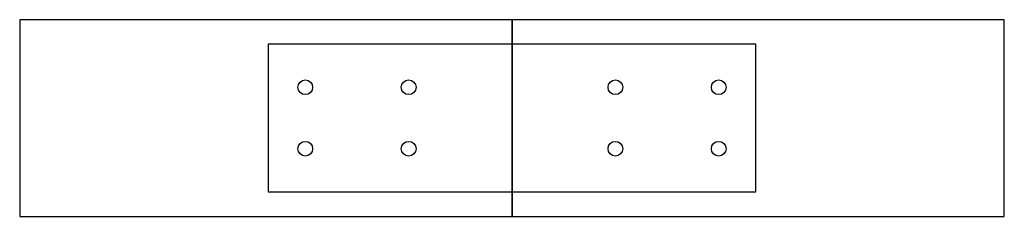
# Model space of a CAD drawing. Header units: millimetres. Extents: x -400 to 400, y -80 to 80.
import ezdxf

# ---------------------------------------------------------------- set-up
doc = ezdxf.new("R2010")
doc.units = ezdxf.units.MM
for name, color, linetype in [('TN_BOLTS', 7, 'CONTINUOUS'), ('TN_HOLES', 1, 'CONTINUOUS'), ('TN_MEMBER_CH1', 40, 'CONTINUOUS'), ('TN_MEMBER_CH2', 40, 'CONTINUOUS'), ('TN_PLATE_1', 5, 'CONTINUOUS')]:
    doc.layers.add(name, color=color, linetype=linetype)

msp = doc.modelspace()

# ---------------------------------------------------------------- linework, layer by layer
at = {"layer": 'TN_BOLTS'}
for centre in [(-168, 25), (-84, 25), (84, 25), (168, 25), (-168, -25), (-84, -25), (84, -25), (168, -25)]:
    msp.add_circle(centre, 6, dxfattribs=at)
at = {"layer": 'TN_HOLES'}
for centre in [(-168, 25), (-84, 25), (84, 25), (168, 25), (-168, -25), (-84, -25), (84, -25), (168, -25)]:
    msp.add_circle(centre, 6, dxfattribs=at)
at = {"layer": 'TN_MEMBER_CH1'}
msp.add_lwpolyline([(0, 80), (-400, 80), (-400, -80), (0, -80)], close=True, dxfattribs=at)
at = {"layer": 'TN_MEMBER_CH2'}
msp.add_lwpolyline([(0, -80), (400, -80), (400, 80), (0, 80)], close=True, dxfattribs=at)
at = {"layer": 'TN_PLATE_1'}
msp.add_lwpolyline([(0, -60), (198, -60), (198, 60), (0, 60), (-198, 60), (-198, -60)], close=True, dxfattribs=at)

doc.saveas('drawing.dxf')
